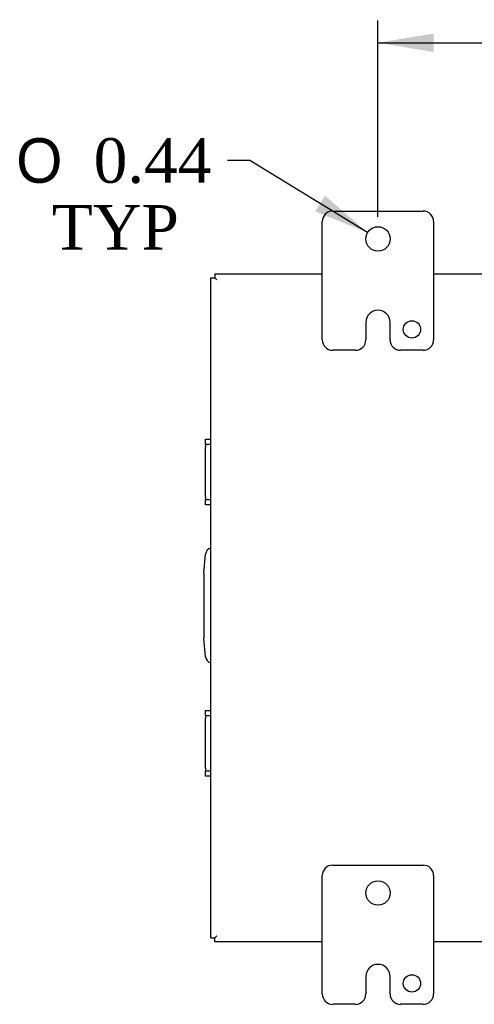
# Model space of a CAD drawing. Header units: inches. Extents: x 4 to 118, y 6 to 79.
# Tile 5 of 7: x 85 to 93, y 32 to 49. Entities that reach past the tile are written whole.
import ezdxf
from ezdxf.enums import TextEntityAlignment as Align

# ---------------------------------------------------------------- set-up
doc = ezdxf.new("R2010")
doc.units = ezdxf.units.IN
doc.header["$MEASUREMENT"] = 0
for name, color, linetype in [('COM40153-2', 7, 'CONTINUOUS'), ('COM42667', 7, 'CONTINUOUS'), ('COM48428', 7, 'CONTINUOUS'), ('DEFAULT', 7, 'CONTINUOUS'), ('FET07710', 7, 'CONTINUOUS')]:
    doc.layers.add(name, color=color, linetype=linetype)
doc.styles.add('SEACAD_SOLID_EDGE_ANSI1_SY', font='txt')
doc.styles.add('SEACAD_TIMES_NEW_ROMAN', font='times.ttf')

# ---------------------------------------------------------------- blocks, each defined once
blk = doc.blocks.new('GDIMGGROUP19')
at = {"layer": 'DEFAULT', "linetype": 'Continuous'}
for points in [[(92.187, 49.05), (91.187, 48.884), (92.187, 48.717)], [(108.187, 49.05), (108.187, 48.717), (109.187, 48.884)]]:
    blk.add_hatch(color=136, dxfattribs=at).paths.add_polyline_path(points)
at = {"layer": 'DEFAULT', "color": 136, "linetype": 'Continuous'}
for p, q in [((91.187, 45.759), (91.187, 49.284)), ((109.187, 45.759), (109.187, 49.284)), ((91.187, 48.884), (98.542, 48.884)), ((101.832, 48.884), (109.187, 48.884))]:
    blk.add_line(p, q, dxfattribs=at)
at = {"layer": 'DEFAULT', "color": 136, "linetype": 'Continuous', "style": 'SEACAD_TIMES_NEW_ROMAN'}
blk.add_text('18.00', height=0.8, dxfattribs=at).set_placement((98.822, 49.284), align=Align.TOP_LEFT)
blk = doc.blocks.new('GDIMGGROUP22')
at = {"layer": 'DEFAULT', "linetype": 'Continuous'}
blk.add_hatch(color=136, dxfattribs=at).paths.add_polyline_path([(90.06, 45.853), (91, 45.473), (90.234, 46.137)])
at = {"layer": 'DEFAULT', "color": 136, "linetype": 'Continuous'}
for p, q in [((88.885, 46.768), (88.485, 46.768)), ((91, 45.473), (88.885, 46.768))]:
    blk.add_line(p, q, dxfattribs=at)
for s, style, p in [('O', 'SEACAD_SOLID_EDGE_ANSI1_SY', (84.689, 47.168)), ('0.44', 'SEACAD_TIMES_NEW_ROMAN', (86.082, 47.168)), ('TYP', 'SEACAD_TIMES_NEW_ROMAN', (85.329, 45.968))]:
    blk.add_text(s, height=0.8, dxfattribs=dict(at, style=style)).set_placement(p, align=Align.TOP_LEFT)

msp = doc.modelspace()

# ---------------------------------------------------------------- linework, layer by layer
at = {"layer": 'COM40153-2', "color": 7, "linetype": 'Continuous'}
for p, q in [((88.062, 39.359), (88.091, 39.694)), ((88.062, 39.359), (88.062, 38.188)), ((88.091, 37.854), (88.062, 38.188))]:
    msp.add_line(p, q, dxfattribs=at)
for centre, start, end in [((88.216, 39.683), 103.3006, 175), ((88.216, 37.865), 185, 256.6994)]:
    msp.add_arc(centre, 0.125, start, end, dxfattribs=at)
at = {"layer": 'COM42667', "color": 7, "linetype": 'Continuous'}
for p, q in [((88.091, 41.666), (88.091, 41.761)), ((88.091, 41.761), (88.187, 41.761)), ((88.091, 41.666), (88.091, 41.618)), ((88.187, 41.666), (88.091, 41.666)), ((88.091, 40.726), (88.091, 41.618)), ((88.091, 40.726), (88.091, 40.678)), ((88.091, 40.583), (88.091, 40.678)), ((88.091, 40.678), (88.187, 40.678)), ((88.187, 40.583), (88.091, 40.583)), ((88.091, 36.79), (88.091, 36.885)), ((88.091, 36.885), (88.187, 36.885)), ((88.091, 36.79), (88.091, 36.742)), ((88.187, 36.79), (88.091, 36.79)), ((88.091, 35.85), (88.091, 36.742)), ((88.091, 35.85), (88.091, 35.802)), ((88.091, 35.707), (88.091, 35.802)), ((88.091, 35.802), (88.187, 35.802)), ((88.187, 35.707), (88.091, 35.707))]:
    msp.add_line(p, q, dxfattribs=at)
at = {"layer": 'COM48428', "color": 7, "linetype": 'Continuous'}
for p, q in [((88.187, 44.662), (88.259, 44.662)), ((88.187, 32.806), (88.187, 44.662)), ((88.259, 44.734), (88.259, 44.662)), ((88.259, 44.734), (90.187, 44.734)), ((88.259, 44.662), (88.295, 44.626)), ((88.259, 44.662), (88.295, 44.626)), ((92.187, 44.734), (108.187, 44.734)), ((88.187, 32.806), (88.259, 32.806)), ((88.259, 32.806), (88.295, 32.842)), ((88.259, 32.806), (88.295, 32.842)), ((88.259, 32.734), (88.259, 32.806)), ((90.187, 32.734), (88.259, 32.734)), ((108.187, 32.734), (92.187, 32.734))]:
    msp.add_line(p, q, dxfattribs=at)
at = {"layer": 'FET07710', "color": 7, "linetype": 'Continuous'}
for p, q in [((90.374, 45.859), (91.999, 45.859)), ((90.187, 43.546), (90.187, 45.671)), ((92.187, 45.671), (92.187, 43.546)), ((91.187, 44.077), (91.187, 44.077)), ((90.969, 43.859), (90.969, 43.546)), ((91.405, 43.546), (91.405, 43.859)), ((90.781, 43.359), (90.374, 43.359)), ((91.999, 43.359), (91.593, 43.359)), ((90.374, 34.109), (91.999, 34.109)), ((90.187, 31.796), (90.187, 33.921)), ((92.187, 33.921), (92.187, 31.796)), ((91.187, 32.327), (91.187, 32.327)), ((90.969, 32.109), (90.969, 31.796)), ((91.405, 31.796), (91.405, 32.109)), ((90.781, 31.609), (90.374, 31.609)), ((91.999, 31.609), (91.593, 31.609))]:
    msp.add_line(p, q, dxfattribs=at)
for centre, radius in [((91.187, 45.359), 0.219), ((91.796, 43.734), 0.156), ((91.187, 33.609), 0.219), ((91.796, 31.984), 0.156)]:
    msp.add_circle(centre, radius, dxfattribs=at)
for centre, radius, start, end in [((90.374, 45.671), 0.188, 90, 180), ((91.999, 45.671), 0.188, 0, 90), ((91.187, 43.859), 0.218, 90, 180), ((91.187, 43.859), 0.218, 0, 90), ((90.374, 43.546), 0.187, 180, 270), ((90.781, 43.546), 0.188, 270, 0), ((91.593, 43.546), 0.188, 180, 270), ((91.999, 43.546), 0.188, 270, 0), ((90.374, 33.921), 0.188, 90, 180), ((91.999, 33.921), 0.188, 0, 90), ((91.187, 32.109), 0.218, 90, 180), ((91.187, 32.109), 0.218, 0, 90), ((90.374, 31.796), 0.188, 180, 270), ((90.781, 31.796), 0.188, 270, 0), ((91.593, 31.796), 0.188, 180, 270), ((91.999, 31.796), 0.188, 270, 0)]:
    msp.add_arc(centre, radius, start, end, dxfattribs=at)

# ---------------------------------------------------------------- block references
at = {"layer": 'DEFAULT'}
for name in ['GDIMGGROUP19', 'GDIMGGROUP22']:
    msp.add_blockref(name, (0, 0), dxfattribs=at)

doc.saveas('drawing.dxf')
